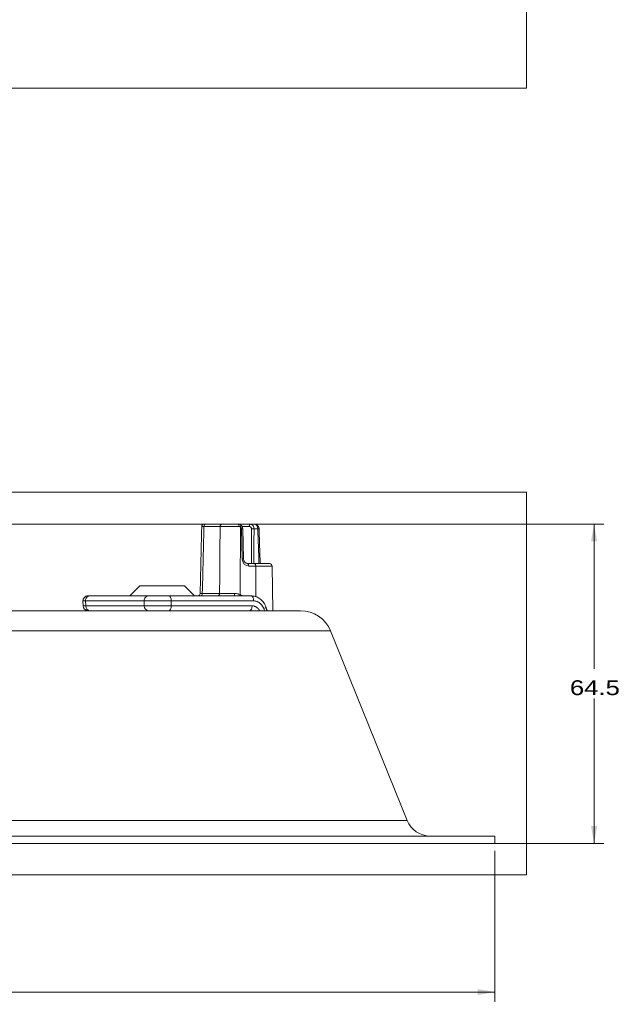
# Model space of a CAD drawing. Header units: millimetres. Extents: x 25 to 1460, y 35 to 806.
# Tile 3 of 46: x 318 to 438, y 220 to 419. Entities that reach past the tile are written whole.
import ezdxf

# ---------------------------------------------------------------- set-up
doc = ezdxf.new("R2010")
doc.units = ezdxf.units.MM
doc.layers.add('1', color=7, linetype='Continuous', true_color=0xffffff)
doc.styles.add('cadds4', font='txt')
doc.dimstyles.get("Standard").update_dxf_attribs({"dimtxt": 0.18, "dimasz": 0.18, "dimexe": 0.18, "dimexo": 0.0625, "dimgap": 0.09, "dimtad": 0, "dimtih": 1, "dimtoh": 1, "dimdec": 4, "dimzin": 0, "dimdsep": 46, "dimtxsty": 'Standard', "dimcen": 0.09, "dimadec": 0, "dimazin": 0, "dimtfac": 1, "dimtdec": 4, "dimtofl": 0, "dimtmove": 0, "dimatfit": 3, "dimfxl": 0, "dimtolj": 1, "dimtzin": 0, "dimarcsym": 0})

# ---------------------------------------------------------------- blocks, each defined once
blk = doc.blocks.new('_U0')
at = {"layer": '1', "color": 35, "lineweight": 13}
for p, q in [((31.46, 251.32), (31.46, 220.82)), ((413.46, 251.32), (413.46, 220.82)), ((31.46, 222.82), (210.88, 222.82)), ((413.46, 222.82), (234.04, 222.82))]:
    blk.add_line(p, q, dxfattribs=at)
at = {"layer": '1', "color": 35}
for points in [[(31.46, 222.82), (34.96, 223.43), (34.96, 222.2)], [(413.46, 222.82), (409.96, 222.2), (409.96, 223.43)]]:
    blk.add_solid(points, dxfattribs=at)
at = {"layer": '1', "color": 35, "linetype": 'Continuous', "lineweight": 13, "char_height": 3, "attachment_point": 7, "line_spacing_factor": 0.715361, "style": 'cadds4'}
for s, insert in [('\\fArial|b0|i0;%%c', (212.54, 220.48)), ('\\fArial|b0|i0;\\W1.2080;382.0', (220.04, 220.48))]:
    blk.add_mtext(s, dxfattribs=dict(at, insert=insert))
blk = doc.blocks.new('_U3')
at = {"layer": '1', "color": 35, "lineweight": 13}
for p, q in [((223.84, 317.32), (435.46, 317.32)), ((433.46, 317.32), (433.46, 288.07)), ((433.46, 252.82), (433.46, 282.07)), ((223.96, 252.82), (435.46, 252.82))]:
    blk.add_line(p, q, dxfattribs=at)
at = {"layer": '1', "color": 35}
for points in [[(433.46, 317.32), (434.08, 313.82), (432.84, 313.82)], [(433.46, 252.82), (432.84, 256.32), (434.08, 256.32)]]:
    blk.add_solid(points, dxfattribs=at)
at = {"layer": '1', "color": 35, "linetype": 'Continuous', "lineweight": 13, "insert": (428.58, 282.73), "char_height": 3, "attachment_point": 7, "line_spacing_factor": 0.715361, "style": 'cadds4'}
blk.add_mtext('\\fArial|b0|i0;\\W1.2366;64.5', dxfattribs=at)

msp = doc.modelspace()

# ---------------------------------------------------------------- linework, layer by layer
at = {"layer": '1', "color": 8, "linetype": 'Continuous', "lineweight": 18}
for p, q in [((419.81, 800), (419.81, 405.3)), ((25.11, 405.3), (419.81, 405.3)), ((419.81, 323.74), (25.11, 323.74)), ((419.81, 323.74), (419.81, 246.47)), ((25.11, 246.47), (419.81, 246.47))]:
    msp.add_line(p, q, dxfattribs=at)
at = {"layer": '1', "color": 155, "linetype": 'Continuous', "lineweight": 18}
for p, q in [((357.98, 316.82), (354.72, 316.82)), ((355.15, 317.32), (358.43, 317.32)), ((361.88, 317.32), (364.06, 317.32)), ((362.46, 310.3), (362.33, 316.33)), ((363.86, 316.82), (362.43, 316.82)), ((362.72, 310.3), (362.59, 316.34)), ((364.06, 317.32), (364.87, 317.32)), ((365.6, 316.33), (364.83, 316.33)), ((363.55, 309.32), (364.93, 309.32)), ((365.18, 308.82), (363.8, 308.82)), ((364.93, 309.32), (367.98, 309.32)), ((365.18, 308.82), (365.23, 302.62)), ((368.48, 308.82), (365.18, 308.82)), ((368.64, 299.82), (368.48, 308.82)), ((341.8, 304.82), (339.8, 302.82)), ((341.8, 304.82), (350.8, 304.82)), ((352.8, 302.82), (350.8, 304.82)), ((331.7, 302.82), (331.31, 302.82)), ((331.7, 302.82), (343.55, 302.82)), ((343.55, 302.82), (347.64, 302.82)), ((347.64, 302.82), (364.26, 302.82)), ((354.4, 303.31), (357.89, 303.31)), ((330.31, 301.79), (330.33, 300.79)), ((330.83, 301.8), (330.86, 300.8)), ((342.68, 301.8), (330.83, 301.8)), ((330.86, 300.8), (342.68, 300.8)), ((342.68, 300.8), (342.68, 301.8)), ((364.76, 301.8), (348.13, 301.8)), ((348.13, 301.8), (348.14, 300.8)), ((348.14, 300.8), (364.45, 300.8)), ((238.34, 299.82), (374.24, 299.82)), ((380.26, 295.75), (238.25, 295.75)), ((395.74, 257.44), (380.26, 295.75)), ((395.74, 257.44), (49.18, 257.44)), ((31.46, 254.32), (413.46, 254.32)), ((31.46, 252.82), (413.46, 252.82)), ((413.46, 252.82), (413.46, 254.32))]:
    msp.add_line(p, q, dxfattribs=at)
msp.add_circle((222.46, 602.65), 191, dxfattribs=at)
for centre, radius, start, end in [((367.98, 308.82), 0.5, 1, 90), ((331.31, 301.82), 1, 90, 181.6602), ((331.33, 300.82), 1, 181.7797, 270), ((374.24, 293.32), 6.5, 22, 90), ((400.38, 259.32), 5, 202, 270)]:
    msp.add_arc(centre, radius, start, end, dxfattribs=at)
for centre, major_axis, ratio, start_param, end_param in [((354.79, 316.82), (0, 0.5), 1, 6.283094, 7.835852), ((355.15, 316.82), (0, 0.5), 0.854362, 0, 1.553343), ((358.43, 316.82), (0, 0.5), 0.883591, 0, 1.553343), ((361.64, 316.82), (0, 0.5), 0.401362, 4.731612, 6.283185), ((361.65, 316.32), (-0.018, 1), 0.912318, 4.713652, 5.727947), ((361.87, 316.75), (0.28, 0.414), 0.417875, 5.007519, 6.474025), ((361.89, 316.32), (-0.013, 0.5), 0.882627, 4.706066, 5.720361), ((362.09, 316.32), (0.5, 0.011), 0.007935, 0.000007, 1.053687), ((364.06, 316.82), (0, 0.5), 0.413251, 0, 1.553343), ((364.58, 316.32), (0.5, 0), 0.020214, 1.053991, 2.112017), ((365.36, 316.32), (0.5, 0.016), 0.001606, 0.01027, 1.053634), ((362.22, 310.29), (0.5, 0.011), 0.007935, 0.000007, 1.053687), ((363.79, 310.32), (-0.04, 1.5), 0.882627, 1.564473, 3.117816), ((363.54, 310.32), (-0.033, 1), 0.852921, 1.560301, 3.113644), ((362.22, 310.29), (0.5, 0.011), 0.007935, 5.940865, 6.283192), ((363.55, 308.82), (0, 0.5), 0.494184, 4.729842, 6.283185), ((364.93, 308.82), (0, 0.5), 0.494184, 4.729842, 6.283185), ((331.7, 301.82), (0, -1), 0.869357, 3.141593, 4.729842), ((343.55, 301.82), (0, -1), 0.869357, 3.141593, 4.729842), ((347.64, 301.82), (0, -1), 0.494184, 1.553343, 3.141593), ((353.46, 303.32), (0, 0.5), 1, 3.141654, 4.692839), ((353.97, 303.32), (0, -0.5), 0.853256, 0, 1.553343), ((357.44, 303.32), (0, -0.5), 0.884584, 0, 1.553343), ((360.92, 303.32), (0, -0.5), 0.109861, 4.735545, 6.283185), ((362.27, 303.06), (-0.196, -0.46), 0.457923, 4.923663, 5.464329), ((364.26, 301.82), (0, -1), 0.494184, 1.553343, 3.141593), ((334.31, 301.82), (4, 0.02), 0.001636, 2.6248, 3.141639), ((334.33, 300.82), (4, 0.02), 0.001636, 2.6248, 3.141639), ((331.73, 300.82), (0, -1), 0.869357, 4.729842, 6.283185), ((346.15, 301.82), (4, 0.01), 0.005948, 3.658593, 5.229084), ((343.55, 300.82), (0, -1), 0.869357, 4.729842, 6.283185), ((346.16, 300.82), (4, 0.01), 0.005948, 3.658593, 5.229084), ((347.64, 300.82), (0, -1), 0.494184, 0, 1.553343), ((363.96, 300.82), (0, -1), 0.494184, 0, 1.553343), ((366.28, 300.25), (0.945, 0.328), 0.201384, 5.191499, 6.276357)]:
    msp.add_ellipse(centre, major_axis=major_axis, ratio=ratio, start_param=start_param, end_param=end_param, dxfattribs=at)
for points, degree in [([(354.28, 316.83), (353.96, 303.3)], 1), ([(364.31, 309.32), (364.32, 311.65), (364.32, 313.99), (364.32, 316.33)], 3), ([(364.83, 316.33), (364.83, 313.99), (364.82, 311.65), (364.82, 309.32)], 3), ([(365.83, 309.32), (365.75, 311.66), (365.68, 313.99), (365.6, 316.33)], 3), ([(366.08, 309.32), (365.96, 312.83), (365.85, 316.34)], 2), ([(366.92, 299.82), (366.88, 299.96), (366.83, 300.1), (366.78, 300.24)], 3), ([(367.48, 299.82), (367.22, 300.58)], 1)]:
    msp.add_open_spline(points, degree=degree, dxfattribs=at)
for points, knots in [([(354.72, 316.82), (354.67, 316.82), (354.57, 316.83), (354.5, 316.83), (354.45, 316.83), (354.43, 316.83), (354.4, 316.83), (354.39, 316.83), (354.35, 316.83), (354.31, 316.83), (354.29, 316.83), (354.29, 316.83), (354.29, 316.83), (354.29, 316.83)], [0, 0, 0, 0, 0.182958, 0.365915, 0.365915, 0.457394, 0.457394, 0.548873, 0.548873, 0.73183, 0.914788, 0.914788, 1, 1, 1, 1]), ([(354.72, 316.82), (354.68, 314.99), (354.63, 313.15), (354.53, 308.65), (354.46, 305.98), (354.4, 303.31)], [0, 0, 0, 0, 0.407391, 0.407391, 1, 1, 1, 1]), ([(357.89, 303.31), (357.9, 305.14), (357.91, 306.98), (357.95, 311.48), (357.97, 314.15), (357.98, 316.82)], [0, 0, 0, 0, 0.407391, 0.407391, 1, 1, 1, 1]), ([(361.84, 316.83), (361.75, 316.83), (361.66, 316.83), (361.53, 316.83), (361.49, 316.83), (361.39, 316.83), (361.35, 316.83), (361.21, 316.83), (361.03, 316.83), (360.75, 316.83), (360.56, 316.83), (360.45, 316.83), (360.42, 316.83), (360.38, 316.83), (360.3, 316.83), (360.24, 316.83), (360.1, 316.83), (359.91, 316.83), (359.74, 316.83), (359.6, 316.83), (359.56, 316.83), (359.47, 316.83), (359.43, 316.83), (359.3, 316.83), (359.13, 316.83), (358.9, 316.83), (358.75, 316.83), (358.66, 316.83), (358.65, 316.83), (358.61, 316.83), (358.59, 316.83), (358.54, 316.83), (358.51, 316.83), (358.41, 316.83), (358.29, 316.83), (358.12, 316.83), (358.03, 316.82), (357.98, 316.82)], [0, 0, 0, 0, 0.0625, 0.0625, 0.09375, 0.09375, 0.125, 0.125, 0.1875, 0.25, 0.3125, 0.3125, 0.328125, 0.328125, 0.34375, 0.375, 0.375, 0.4375, 0.5, 0.5, 0.53125, 0.53125, 0.5625, 0.5625, 0.625, 0.6875, 0.75, 0.75, 0.765625, 0.765625, 0.78125, 0.78125, 0.8125, 0.8125, 0.875, 0.9375, 1, 1, 1, 1]), ([(358.43, 317.32), (358.5, 317.32), (358.59, 317.32), (358.73, 317.32), (358.78, 317.32), (358.86, 317.32), (358.89, 317.32), (358.93, 317.32), (358.95, 317.32), (358.98, 317.32), (358.99, 317.32), (359.13, 317.32), (359.25, 317.32), (359.45, 317.32), (359.52, 317.32), (359.63, 317.32), (359.67, 317.32), (359.74, 317.32), (359.78, 317.32), (359.96, 317.32), (360.11, 317.32), (360.3, 317.32), (360.36, 317.32), (360.42, 317.32), (360.46, 317.32), (360.48, 317.32), (360.57, 317.32), (360.65, 317.32), (360.89, 317.32), (361.04, 317.32), (361.23, 317.32), (361.27, 317.32), (361.34, 317.32), (361.38, 317.32), (361.49, 317.32), (361.57, 317.32), (361.64, 317.32)], [0, 0, 0, 0, 0.125, 0.125, 0.1875, 0.1875, 0.21875, 0.21875, 0.234375, 0.234375, 0.25, 0.25, 0.375, 0.375, 0.4375, 0.4375, 0.46875, 0.46875, 0.5, 0.5, 0.625, 0.625, 0.65625, 0.671875, 0.671875, 0.6875, 0.6875, 0.75, 0.75, 0.875, 0.875, 0.90625, 0.90625, 0.9375, 0.9375, 1, 1, 1, 1]), ([(361.64, 317.32), (361.68, 317.32), (361.72, 317.31), (361.8, 317.3), (361.85, 317.29), (361.93, 317.27), (362, 317.24), (362.08, 317.2), (362.11, 317.17)], [0, 0, 0, 0, 0.25, 0.25, 0.5, 0.5, 0.75, 1, 1, 1, 1]), ([(362.12, 316.75), (362.07, 316.78), (362.03, 316.8), (361.96, 316.81), (361.94, 316.82), (361.89, 316.82), (361.86, 316.83), (361.84, 316.83)], [0, 0, 0, 0, 0.5, 0.5, 0.75, 0.75, 1, 1, 1, 1]), ([(362.12, 316.75), (362.1, 314.51), (362.09, 312.26), (362.05, 307.69), (362.04, 305.37), (362.02, 303.06)], [0, 0, 0, 0, 0.492461, 0.492461, 1, 1, 1, 1]), ([(364.32, 316.33), (364.32, 316.37), (364.32, 316.4), (364.31, 316.45), (364.31, 316.47), (364.3, 316.5), (364.29, 316.53), (364.27, 316.56), (364.26, 316.59), (364.25, 316.6), (364.23, 316.64), (364.21, 316.67), (364.17, 316.7), (364.16, 316.71), (364.14, 316.73), (364.13, 316.74), (364.09, 316.77), (364.06, 316.78), (364.02, 316.8), (364, 316.8), (363.98, 316.81), (363.96, 316.81), (363.92, 316.82), (363.89, 316.82), (363.86, 316.82)], [0, 0, 0, 0, 0.125, 0.125, 0.1875, 0.1875, 0.25, 0.3125, 0.3125, 0.375, 0.375, 0.5, 0.5, 0.5625, 0.5625, 0.625, 0.625, 0.75, 0.75, 0.8125, 0.8125, 0.875, 0.875, 1, 1, 1, 1]), ([(364.06, 317.32), (364.11, 317.32), (364.16, 317.31), (364.24, 317.29), (364.26, 317.29), (364.3, 317.27), (364.31, 317.27), (364.33, 317.26), (364.34, 317.25), (364.4, 317.22), (364.44, 317.19), (364.51, 317.14), (364.53, 317.12), (364.56, 317.08), (364.58, 317.06), (364.64, 316.99), (364.67, 316.95), (364.72, 316.84), (364.75, 316.78), (364.78, 316.69), (364.78, 316.66), (364.8, 316.6), (364.81, 316.56), (364.82, 316.47), (364.83, 316.4), (364.83, 316.33)], [0, 0, 0, 0, 0.125, 0.125, 0.1875, 0.1875, 0.21875, 0.21875, 0.25, 0.25, 0.375, 0.375, 0.4375, 0.4375, 0.5, 0.5, 0.625, 0.625, 0.75, 0.75, 0.8125, 0.8125, 0.875, 0.875, 1, 1, 1, 1]), ([(365.6, 316.33), (365.6, 316.4), (365.6, 316.47), (365.58, 316.56), (365.57, 316.59), (365.56, 316.64), (365.56, 316.66), (365.55, 316.69), (365.55, 316.7), (365.52, 316.78), (365.5, 316.83), (365.47, 316.9), (365.46, 316.91), (365.44, 316.94), (365.42, 316.98), (365.38, 317.04), (365.35, 317.08), (365.31, 317.12), (365.29, 317.14), (365.23, 317.19), (365.19, 317.22), (365.14, 317.25), (365.13, 317.26), (365.1, 317.27), (365.09, 317.27), (365.06, 317.28), (365.03, 317.29), (364.97, 317.31), (364.92, 317.32), (364.87, 317.32)], [0, 0, 0, 0, 0.125, 0.125, 0.1875, 0.1875, 0.21875, 0.21875, 0.25, 0.25, 0.375, 0.375, 0.40625, 0.40625, 0.4375, 0.5, 0.5625, 0.5625, 0.625, 0.625, 0.75, 0.75, 0.78125, 0.78125, 0.8125, 0.8125, 0.875, 0.875, 1, 1, 1, 1]), ([(365.84, 316.34), (365.85, 316.38), (365.85, 316.54), (365.74, 316.82), (365.51, 317.11), (365.2, 317.28), (364.98, 317.31), (364.87, 317.31)], [0, 0, 0, 0, 0.074059, 0.31113, 0.553092, 0.792517, 1, 1, 1, 1]), ([(353.96, 303.3), (353.96, 303.3), (353.96, 303.3), (353.96, 303.3), (353.96, 303.3), (353.97, 303.3), (353.97, 303.3), (353.99, 303.3), (354.01, 303.3), (354.07, 303.31), (354.09, 303.31), (354.12, 303.31), (354.14, 303.31), (354.16, 303.31), (354.18, 303.31), (354.25, 303.31), (354.32, 303.31), (354.4, 303.31)], [0, 0, 0, 0, 0.043454, 0.043454, 0.111779, 0.111779, 0.180104, 0.180104, 0.453403, 0.453403, 0.590052, 0.590052, 0.658377, 0.658377, 0.726701, 0.726701, 1, 1, 1, 1]), ([(357.89, 303.31), (357.96, 303.31), (358.04, 303.31), (358.21, 303.31), (358.31, 303.31), (358.44, 303.3), (358.47, 303.3), (358.52, 303.3), (358.55, 303.3), (358.64, 303.3), (358.69, 303.3), (358.87, 303.3), (359, 303.3), (359.2, 303.3), (359.26, 303.3), (359.37, 303.3), (359.4, 303.3), (359.47, 303.3), (359.51, 303.3), (359.68, 303.3), (359.83, 303.3), (360.05, 303.3), (360.12, 303.3), (360.23, 303.3), (360.27, 303.3), (360.34, 303.3), (360.38, 303.3), (360.57, 303.3), (360.72, 303.3), (360.87, 303.3)], [0, 0, 0, 0, 0.125, 0.125, 0.25, 0.25, 0.28125, 0.28125, 0.3125, 0.3125, 0.375, 0.375, 0.5, 0.5, 0.5625, 0.5625, 0.59375, 0.59375, 0.625, 0.625, 0.75, 0.75, 0.8125, 0.8125, 0.84375, 0.84375, 0.875, 0.875, 1, 1, 1, 1]), ([(360.87, 303.3), (360.97, 303.3), (361.08, 303.3), (361.28, 303.28), (361.38, 303.26), (361.52, 303.23), (361.57, 303.22), (361.64, 303.2), (361.66, 303.2), (361.71, 303.18), (361.83, 303.14), (361.94, 303.1), (362.02, 303.06)], [0, 0, 0, 0, 0.25, 0.25, 0.5, 0.5, 0.625, 0.625, 0.6875, 0.6875, 0.75, 1, 1, 1, 1]), ([(362.02, 303.06), (362.13, 303.01), (362.25, 302.95), (362.39, 302.87), (362.42, 302.85), (362.46, 302.83)], [0, 0, 0, 0, 0.752445, 0.752445, 1, 1, 1, 1]), ([(367.2, 300.57), (367.17, 300.71), (367.02, 301.15), (366.56, 301.8), (365.84, 302.41), (365.04, 302.76), (364.5, 302.8), (364.26, 302.79)], [0, 0, 0, 0, 0.102521, 0.341771, 0.581361, 0.818264, 1, 1, 1, 1]), ([(364.45, 300.8), (364.54, 300.8), (364.63, 300.79), (364.8, 300.76), (364.88, 300.74), (364.98, 300.7), (365.01, 300.7), (365.05, 300.68), (365.07, 300.67), (365.13, 300.65), (365.17, 300.63), (365.28, 300.56), (365.36, 300.51), (365.47, 300.43), (365.5, 300.4), (365.55, 300.36), (365.57, 300.34), (365.6, 300.31), (365.62, 300.29), (365.7, 300.21), (365.76, 300.14), (365.84, 300.02), (365.86, 299.98), (365.9, 299.92), (365.91, 299.9), (365.93, 299.86), (365.95, 299.84), (365.96, 299.82)], [0, 0, 0, 0, 0.142936, 0.142936, 0.285873, 0.285873, 0.321607, 0.321607, 0.357341, 0.357341, 0.428809, 0.428809, 0.571745, 0.571745, 0.643213, 0.643213, 0.678947, 0.678947, 0.714681, 0.714681, 0.857618, 0.857618, 0.929086, 0.929086, 0.96482, 0.96482, 1, 1, 1, 1]), ([(366.78, 300.24), (366.74, 300.35), (366.69, 300.46), (366.62, 300.6), (366.61, 300.62), (366.58, 300.68), (366.53, 300.75), (366.48, 300.83), (366.38, 300.97), (366.31, 301.06), (366.21, 301.17), (366.19, 301.19), (366.15, 301.23), (366.13, 301.25), (366.06, 301.3), (366.02, 301.34), (365.89, 301.44), (365.79, 301.5), (365.65, 301.58), (365.6, 301.61), (365.52, 301.64), (365.5, 301.65), (365.45, 301.67), (365.42, 301.68), (365.29, 301.73), (365.19, 301.75), (364.97, 301.79), (364.87, 301.8), (364.76, 301.8)], [0, 0, 0, 0, 0.125, 0.125, 0.15625, 0.15625, 0.1875, 0.25, 0.25, 0.375, 0.375, 0.40625, 0.40625, 0.4375, 0.4375, 0.5, 0.5, 0.625, 0.625, 0.6875, 0.6875, 0.71875, 0.71875, 0.75, 0.75, 0.875, 0.875, 1, 1, 1, 1])]:
    msp.add_open_spline(points, degree=3, knots=knots, dxfattribs=at)

# ---------------------------------------------------------------- dimensions: what is measured, and where the dimension line sits
at = {"layer": '1', "color": 35, "linetype": 'Continuous', "lineweight": 13}
dim = msp.add_linear_dim(base=(433.46, 252.82), p1=(222.34, 317.32), p2=(222.46, 252.82), angle=90, dimstyle='Standard', override={"dimtxt": 3, "dimasz": 3.5, "dimexe": 2, "dimexo": 1.5, "dimgap": 1.5, "dimtih": 1, "dimtoh": 1, "dimdec": 1, "dimlfac": 1, "dimdsep": 46, "dimlunit": 2, "dimtxsty": 'cadds4', "dimsah": 1, "dimse1": 0, "dimse2": 0, "dimsd1": 0, "dimsd2": 0, "dimclrd": 35, "dimclre": 35, "dimclrt": 35, "dimtol": 0, "dimtm": -0.1, "dimtfac": 1, "dimtdec": 2, "dimtofl": 1, "dimtmove": 0, "dimlwd": 13, "dimlwe": 13}, dxfattribs=at)
dim.commit()
dim.dimension.update_dxf_attribs({"geometry": '_U3', "text_midpoint": (433.46, 285.07), "dimtype": 160})
dim = msp.add_linear_dim(base=(413.46, 222.82), p1=(31.46, 253.57), p2=(413.46, 254.32), text='\\fArial|b0|i0;\\C35;{\\H1.00x;\\fArial|b0|i0;%%c\\fArial|b0|i0;}\\C35; <> ', dimstyle='Standard', override={"dimtxt": 3, "dimasz": 3.5, "dimexe": 2, "dimexo": 1.5, "dimgap": 1.5, "dimtih": 1, "dimtoh": 1, "dimdec": 1, "dimlfac": 1, "dimdsep": 46, "dimlunit": 2, "dimtxsty": 'cadds4', "dimsah": 1, "dimse1": 0, "dimse2": 0, "dimsd1": 0, "dimsd2": 0, "dimclrd": 35, "dimclre": 35, "dimclrt": 35, "dimtol": 0, "dimtm": -0.1, "dimtfac": 1, "dimtdec": 2, "dimtofl": 1, "dimtmove": 0, "dimlwd": 13, "dimlwe": 13}, dxfattribs=at)
dim.commit()
dim.dimension.update_dxf_attribs({"geometry": '_U0', "text_midpoint": (222.46, 222.82), "dimtype": 160})

doc.saveas('drawing.dxf')
